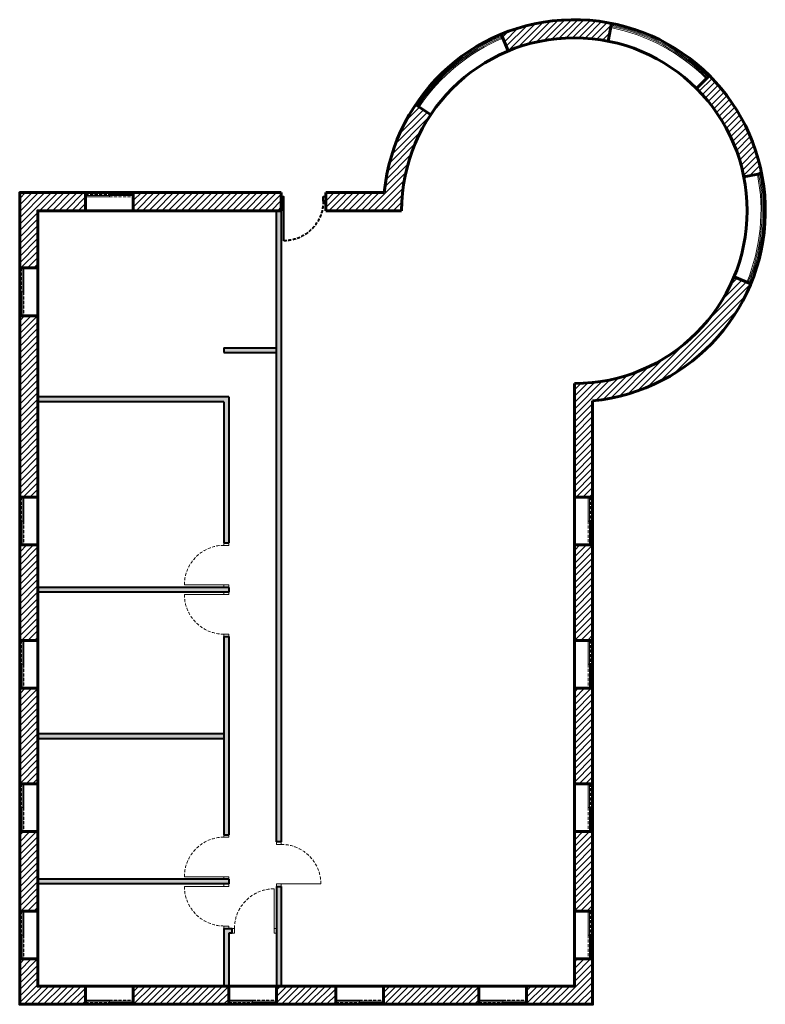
# Model space of a CAD drawing. Header units: centimetres. Extents: x 1797 to 3359, y 662 to 2724.
import ezdxf

# ---------------------------------------------------------------- set-up
doc = ezdxf.new("R2010")
doc.units = ezdxf.units.CM
doc.linetypes.add('CACHE', pattern=[9.525, 6.35, -3.175])
for name, color, linetype, lineweight in [('01-Murs', 20, 'Continuous', 60), ('01-Murs hachures', 20, 'Continuous', 9), ('02-Cloisons', 42, 'Continuous', 40), ('02-Cloisons-hachures', 42, 'Continuous', 9), ('02-huisserie', 34, 'Continuous', 15)]:
    doc.layers.add(name, color=color, linetype=linetype, lineweight=lineweight)

# ---------------------------------------------------------------- blocks, each defined once
blk = doc.blocks.new('porte 83')
blk.add_line((5, 0), (5, 83))
for points in [[(0, -10), (5, -10), (5, 0), (0, 0)], [(88, -10), (93, -10), (93, 0), (88, 0)]]:
    blk.add_lwpolyline(points, close=True)
at = {"linetype": 'CACHE'}
blk.add_arc((5, 0), 83, 0, 90, dxfattribs=at)
blk = doc.blocks.new('Fenetre')
at = {"linetype": 'CACHE'}
for p, q in [((-34, 100), (-34, 50)), ((-29, 50), (-29, 0))]:
    blk.add_line(p, q, dxfattribs=at)
for p, q in [((-34, 100), (-29, 100)), ((-31.5, 100), (-31.5, 0)), ((-29, 100), (-29, 50)), ((-34, 50), (-29, 50)), ((-34, 50), (-34, 0)), ((-34, 0), (-29, 0))]:
    blk.add_line(p, q)

msp = doc.modelspace()

# ---------------------------------------------------------------- hatches: boundary and pattern name
at = {"layer": '01-Murs hachures'}
h = msp.add_hatch(dxfattribs=at)
h.set_pattern_fill('ANSI31', color=256, scale=3)
h.paths.add_polyline_path([(1934.8, 2361.5), (1796.8, 2361.5), (1796.8, 2203.5), (1834.8, 2203.5), (1834.8, 2323.5), (1934.8, 2323.5)])
h.paths.add_polyline_path([(2344.8, 2361.5), (2034.8, 2361.5), (2034.8, 2323.5), (2344.8, 2323.5)])
h.paths.add_polyline_path([(2657.8, 2524.6), (2626.2, 2545.7, 0.124108), (2560.6, 2361.5), (2437.8, 2361.5), (2437.8, 2323.5), (2596.8, 2323.5, -0.148336)])
h.paths.add_polyline_path([(3036.8, 2715.8, 0.148336), (2805.7, 2693.1), (2820.3, 2658, -0.148336), (3029.4, 2678.6)])
h.paths.add_polyline_path([(3241.6, 2606.4), (3214.8, 2579.5, -0.148336), (3313.8, 2394.1), (3351.1, 2401.5, 0.148336)])
h.paths.add_polyline_path([(3328.3, 2170.4), (3293.2, 2185, -0.303347), (2958.8, 1961.5), (2958.8, 1909.7), (2958.8, 1723.5), (2996.8, 1723.5), (2996.8, 1925.3, 0.277553)])
h.paths.add_polyline_path([(2996.8, 1623.5), (2958.8, 1623.5), (2958.8, 1423.5), (2996.8, 1423.5)])
h.paths.add_polyline_path([(2996.8, 1323.5), (2958.8, 1323.5), (2958.8, 1123.5), (2996.8, 1123.5)])
h.paths.add_polyline_path([(2996.8, 1023.5), (2958.8, 1023.5), (2958.8, 856.5), (2996.8, 856.5)])
h.paths.add_polyline_path([(2996.8, 756.5), (2958.8, 756.5), (2958.8, 699.5), (2858.8, 699.5), (2858.8, 661.5), (2996.8, 661.5)])
h.paths.add_polyline_path([(2758.8, 699.5), (2558.8, 699.5), (2558.8, 661.5), (2758.8, 661.5)])
h.paths.add_polyline_path([(2458.8, 699.5), (2334.8, 699.5), (2334.8, 661.5), (2458.8, 661.5)])
h.paths.add_polyline_path([(2234.8, 699.5), (2224.8, 699.5), (2034.8, 699.5), (2034.8, 661.5), (2234.8, 661.5)])
h.paths.add_polyline_path([(1934.8, 699.5), (1834.8, 699.5), (1834.8, 756.5), (1796.8, 756.5), (1796.8, 661.5), (1934.8, 661.5)])
h.paths.add_polyline_path([(1834.8, 1023.5), (1796.8, 1023.5), (1796.8, 856.5), (1834.8, 856.5)])
h.paths.add_polyline_path([(1834.8, 1323.5), (1796.8, 1323.5), (1796.8, 1123.5), (1834.8, 1123.5)])
h.paths.add_polyline_path([(1834.8, 1623.5), (1796.8, 1623.5), (1796.8, 1423.5), (1834.8, 1423.5)])
h.paths.add_polyline_path([(1834.8, 2103.5), (1796.8, 2103.5), (1796.8, 1723.5), (1834.8, 1723.5)])
at = {"layer": '02-Cloisons-hachures'}
h = msp.add_hatch(color=256, dxfattribs=at)
h.dxf.hatch_style = 1
h.paths.add_polyline_path([(2344.8, 2323.5), (2334.8, 2323.5), (2334.8, 1001.5), (2344.8, 1001.5)])
h = msp.add_hatch(color=256, dxfattribs=at)
h.dxf.hatch_style = 1
h.paths.add_polyline_path([(2334.8, 2036.5), (2224.8, 2036.5), (2224.8, 2026.5), (2234.8, 2026.5), (2334.8, 2026.5)])
h.paths.add_polyline_path([(2234.8, 1933.5), (2224.8, 1933.5), (1834.8, 1933.5), (1834.8, 1923.5), (2224.8, 1923.5), (2224.8, 1627.7), (2234.8, 1627.7)])
h.paths.add_polyline_path([(2234.8, 1534.7), (1834.8, 1534.7), (1834.8, 1524.7), (2234.8, 1524.7)])
h.paths.add_polyline_path([(2224.8, 1227.6), (1834.8, 1227.6), (1834.8, 1217.6), (2224.8, 1217.6)])
h.paths.add_polyline_path([(2234.8, 1431.7), (2224.8, 1431.7), (2224.8, 1016.5), (2234.8, 1016.5)])
h.paths.add_polyline_path([(2234.8, 923.5), (1834.8, 923.5), (1834.8, 913.5), (2234.8, 913.5)])
h.paths.add_polyline_path([(2234.8, 810.5), (2241.8, 810.5), (2241.8, 820.5), (2224.8, 820.5), (2224.8, 699.5), (2234.8, 699.5)])
h.paths.add_polyline_path([(2344.8, 908.5), (2334.8, 908.5), (2334.8, 699.5), (2344.8, 699.5)])

# ---------------------------------------------------------------- linework, layer by layer
at = {"layer": '01-Murs'}
for p, q in [((3029.4, 2678.6), (3036.8, 2715.8)), ((2820.3, 2658), (2805.7, 2693.1)), ((3214.8, 2579.5), (3241.6, 2606.4)), ((2657.8, 2524.6), (2626.2, 2545.7)), ((3313.8, 2394.1), (3351.1, 2401.5)), ((1934.8, 2323.5), (1934.8, 2361.5)), ((2034.8, 2323.5), (2034.8, 2361.5)), ((2344.8, 2323.5), (2344.8, 2361.5)), ((2437.8, 2361.5), (2437.8, 2323.5)), ((2596.8, 2323.5), (2545, 2323.5)), ((1834.8, 2203.5), (1796.8, 2203.5)), ((3293.2, 2185), (3328.3, 2170.4)), ((1834.8, 2103.5), (1796.8, 2103.5)), ((2958.8, 1961.5), (2958.8, 1909.7)), ((1834.8, 1723.5), (1796.8, 1723.5)), ((2958.8, 1723.5), (2996.8, 1723.5)), ((1834.8, 1623.5), (1796.8, 1623.5)), ((2958.8, 1623.5), (2996.8, 1623.5)), ((1834.8, 1423.5), (1796.8, 1423.5)), ((2958.8, 1423.5), (2996.8, 1423.5)), ((1834.8, 1323.5), (1796.8, 1323.5)), ((2958.8, 1323.5), (2996.8, 1323.5)), ((1834.8, 1123.5), (1796.8, 1123.5)), ((2958.8, 1123.5), (2996.8, 1123.5)), ((1834.8, 1023.5), (1796.8, 1023.5)), ((2958.8, 1023.5), (2996.8, 1023.5)), ((1834.8, 856.5), (1796.8, 856.5)), ((2958.8, 856.5), (2996.8, 856.5)), ((1834.8, 756.5), (1796.8, 756.5)), ((2958.8, 756.5), (2996.8, 756.5)), ((1934.8, 699.5), (1934.8, 661.5)), ((2034.8, 699.5), (2034.8, 661.5)), ((2234.8, 699.5), (2234.8, 661.5)), ((2334.8, 699.5), (2334.8, 661.5)), ((2458.8, 699.5), (2458.8, 661.5)), ((2558.8, 699.5), (2558.8, 661.5)), ((2758.8, 699.5), (2758.8, 661.5)), ((2858.8, 699.5), (2858.8, 661.5))]:
    msp.add_line(p, q, dxfattribs=at)
for points in [[(2344.8, 2361.5), (1796.8, 2361.5), (1796.8, 661.5), (2996.8, 661.5), (2996.8, 1925.3)], [(2560.6, 2361.5), (2437.8, 2361.5)], [(2344.8, 2323.5), (1834.8, 2323.5), (1834.8, 699.5), (2958.8, 699.5), (2958.8, 1961.5)], [(2596.8, 2323.5), (2437.8, 2323.5)]]:
    msp.add_lwpolyline(points, dxfattribs=at)
for radius, start, end in [(400, 275.4513, 174.5487), (362, 270, 180)]:
    msp.add_arc((2958.8, 2323.5), radius, start, end, dxfattribs=at)
at = {"layer": '02-Cloisons'}
for p, q in [((2334.8, 1001.5), (2334.8, 2323.5)), ((2334.8, 2323.5), (2344.8, 2323.5)), ((2344.8, 2323.5), (2344.8, 1001.5)), ((2224.8, 2036.5), (2334.8, 2036.5)), ((2224.8, 2036.5), (2224.8, 2026.5)), ((2224.8, 2026.5), (2334.8, 2026.5)), ((2234.8, 1933.5), (1834.8, 1933.5)), ((1834.8, 1923.5), (1834.8, 1933.5)), ((2224.8, 1923.5), (1834.8, 1923.5)), ((2224.8, 1923.5), (2224.8, 1627.7)), ((2234.8, 1933.5), (2234.8, 1627.7)), ((2224.8, 1627.7), (2234.8, 1627.7)), ((2234.8, 1534.7), (1834.8, 1534.7)), ((1834.8, 1534.7), (1834.8, 1524.7)), ((2234.8, 1534.7), (2234.8, 1524.7)), ((2234.8, 1524.7), (1834.8, 1524.7)), ((2224.8, 1431.7), (2234.8, 1431.7)), ((2224.8, 1431.7), (2224.8, 1016.5)), ((2234.8, 1431.7), (2234.8, 1016.5)), ((2224.8, 1227.6), (1834.8, 1227.6)), ((1834.8, 1227.6), (1834.8, 1217.6)), ((2224.8, 1217.6), (1834.8, 1217.6)), ((2224.8, 1016.5), (2234.8, 1016.5)), ((2344.8, 1001.5), (2334.8, 1001.5)), ((2234.8, 923.5), (1834.8, 923.5)), ((1834.8, 923.5), (1834.8, 913.5)), ((2234.8, 913.5), (1834.8, 913.5)), ((2234.8, 923.5), (2234.8, 913.5)), ((2334.8, 908.5), (2334.8, 699.5)), ((2334.8, 908.5), (2344.8, 908.5)), ((2344.8, 908.5), (2344.8, 699.5)), ((2224.8, 820.5), (2224.8, 699.5)), ((2224.8, 820.5), (2241.8, 820.5)), ((2234.8, 810.5), (2234.8, 699.5)), ((2241.8, 810.5), (2234.8, 810.5)), ((2241.8, 810.5), (2241.8, 820.5)), ((2224.8, 699.5), (2234.8, 699.5)), ((2334.8, 699.5), (2344.8, 699.5))]:
    msp.add_line(p, q, dxfattribs=at)
at = {"layer": '02-Cloisons-hachures'}
msp.add_line((2334.8, 2036.5), (2334.8, 2026.5), dxfattribs=at)
at = {"layer": '02-huisserie'}
for radius, start, end in [(391, 45, 78.75), (393.5, 45, 78.75), (396, 45, 78.75), (396, 112.5, 146.25), (393.5, 112.5, 146.25), (391, 112.5, 146.25), (391, 337.5, 11.25), (393.5, 337.5, 11.25), (396, 337.5, 11.25)]:
    msp.add_arc((2958.8, 2323.5), radius, start, end, dxfattribs=at)

# ---------------------------------------------------------------- block references
at = {"layer": '02-Cloisons', "xscale": -1, "rotation": 180}
msp.add_blockref('porte 83', (2344.8, 2343.5), dxfattribs=at)
at = {"layer": '02-huisserie', "xscale": -1}
for name, p, rotation in [('Fenetre', (2034.8, 2323.5), 90), ('porte 83', (2224.8, 1524.7), 90), ('porte 83', (2344.8, 908.5), 270), ('porte 83', (2224.8, 913.5), 90)]:
    msp.add_blockref(name, p, dxfattribs=dict(at, rotation=rotation))
at = {"layer": '02-huisserie'}
for p in [(1834.8, 2103.5), (1834.8, 1623.5), (1834.8, 1323.5), (1834.8, 1023.5), (1834.8, 756.5)]:
    msp.add_blockref('Fenetre', p, dxfattribs=at)
at = {"layer": '02-huisserie', "xscale": -1}
for name, p in [('Fenetre', (2958.8, 1623.5)), ('Fenetre', (2958.8, 1323.5)), ('Fenetre', (2958.8, 1023.5)), ('porte 83', (2334.8, 820.5)), ('Fenetre', (2958.8, 756.5))]:
    msp.add_blockref(name, p, dxfattribs=at)
at = {"layer": '02-huisserie', "rotation": 90}
for name, p in [('porte 83', (2224.8, 1534.7)), ('porte 83', (2224.8, 923.5)), ('Fenetre', (2034.8, 699.5)), ('Fenetre', (2334.8, 699.5)), ('Fenetre', (2558.8, 699.5)), ('Fenetre', (2858.8, 699.5))]:
    msp.add_blockref(name, p, dxfattribs=at)

doc.saveas('drawing.dxf')
